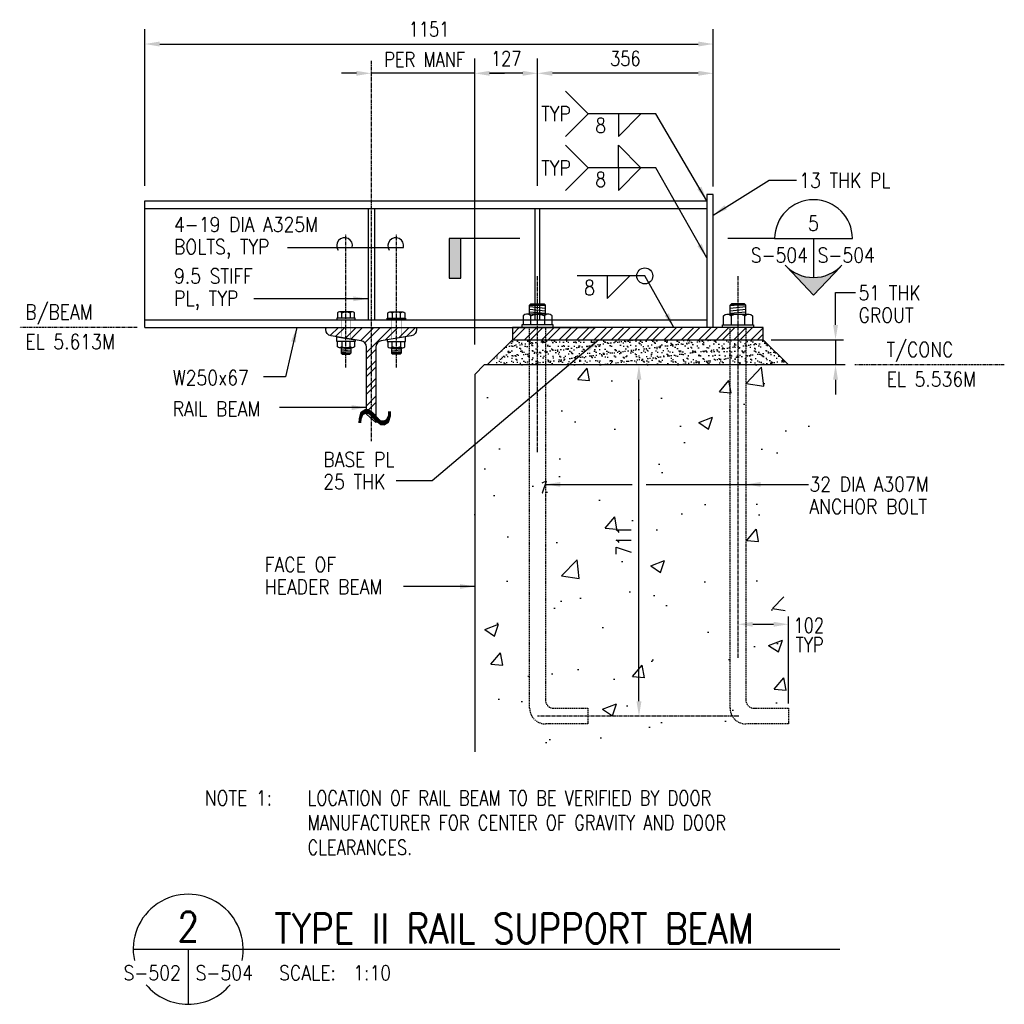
# Model space of a CAD drawing. Header units: millimetres. Extents: x 0 to 8375, y 0 to 3703.
# Tile 2 of 3: x 1896 to 3890, y 1522 to 3516. Entities that reach past the tile are written whole.
import ezdxf
from ezdxf.enums import TextEntityAlignment as Align

# ---------------------------------------------------------------- set-up
doc = ezdxf.new("R2010")
doc.units = ezdxf.units.MM
for name, pattern in [('CENTER2', [1.125, 0.75, -0.125, 0.125, -0.125]), ('HIDDEN', [0.375, 0.25, -0.125]), ('HIDDEN2', [0.1875, 0.125, -0.0625]), ('PHANTOM2', [1.25, 0.625, -0.125, 0.125, -0.125, 0.125, -0.125])]:
    doc.linetypes.add(name, pattern=pattern)
for name, color, linetype in [('S-ANNO-CNTR', 1, 'CENTER2'), ('S-ANNO-DIMS', 2, 'Continuous'), ('S-ANNO-PATT', 1, 'Continuous'), ('S-ANNO-SYMB', 4, 'Continuous'), ('S-ANNO-SYMB_5', 2, 'Continuous'), ('S-ANNO-TEXT', 3, 'Continuous'), ('S-ANNO-TEXT_14', 14, 'Continuous'), ('S-DETL-CONC', 4, 'Continuous'), ('S-DETL-MBND', 1, 'Continuous'), ('S-DETL-MBND-HIDE', 1, 'HIDDEN2'), ('S-DETL-MBND2', 2, 'Continuous'), ('S-DETL-PATT', 1, 'Continuous'), ('S-DETL-STLS', 3, 'Continuous'), ('S-SECT-PATT', 1, 'Continuous')]:
    doc.layers.add(name, color=color, linetype=linetype)
doc.styles.add('ROMANS', font='ROMANS.shx', dxfattribs={"width": 0.8})
doc.styles.add('Text', font='romans.shx', dxfattribs={"width": 0.8, "height": 3})
doc.dimstyles.new('NFL_1', dxfattribs={"dimscale": 0, "dimtxt": 3, "dimasz": 3.3, "dimexe": 3, "dimexo": 3, "dimgap": 1.5, "dimtad": 1, "dimdec": 0, "dimzin": 3, "dimdsep": 46, "dimtxsty": 'Text', "dimblk2": 'ARCHTICK', "dimcen": 3, "dimdle": 3, "dimclrd": 1, "dimclre": 1, "dimclrt": 2, "dimadec": 0, "dimazin": 0, "dimtfac": 0.75, "dimtdec": 0, "dimtmove": 2, "dimatfit": 3, "dimfxl": 0.125, "dimtfillclr": 1, "dimfrac": 2, "dimtolj": 1, "dimtzin": 0, "dimarcsym": 1})
doc.dimstyles.get("Standard").update_dxf_attribs({"dimtxt": 0.125, "dimasz": 0.125, "dimexe": 0.18, "dimexo": 0.0625, "dimgap": 0.125, "dimtad": 0, "dimtih": 1, "dimtoh": 1, "dimdec": 4, "dimzin": 0, "dimdsep": 46, "dimtxsty": 'Text', "dimcen": 0.125, "dimclrt": 2, "dimadec": 0, "dimazin": 0, "dimtfac": 1, "dimtdec": 4, "dimtofl": 0, "dimtmove": 0, "dimatfit": 3, "dimfxl": 0.18, "dimtolj": 1, "dimtzin": 0, "dimarcsym": 0})

# ---------------------------------------------------------------- blocks, each defined once
blk = doc.blocks.new('FLAG')
at = {"layer": 'S-ANNO-PATT'}
blk.add_hatch(color=256, dxfattribs=at).paths.add_polyline_path([(-11.91, 8.03), (-14.29, 8.03), (-14.29, 0), (-11.91, 0)])
at = {"layer": 'S-ANNO-SYMB'}
blk.add_lwpolyline([(0, 0), (-14.29, 0), (-14.29, 8.03), (-11.91, 8.03), (-11.91, 0)], dxfattribs=at)
blk = doc.blocks.new('*D55')
at = {"layer": 'Defpoints', "color": 0, "transparency": 16777216}
for p in [(2945, 3407.6), (3300.6, 3162.2), (2945, 3149.5)]:
    blk.add_point(p, dxfattribs=at)
at = {"layer": 'S-ANNO-TEXT', "color": 1, "lineweight": -2, "transparency": 16777216}
for p, q in [((2945, 3179.5), (2945, 3437.6)), ((3300.6, 3192.2), (3300.6, 3437.6)), ((3270.6, 3407.6), (2975, 3407.6))]:
    blk.add_line(p, q, dxfattribs=at)
at = {"layer": 'S-ANNO-TEXT', "color": 1, "transparency": 16777216}
for points in [[(2975, 3412.6), (2975, 3402.6), (2945, 3407.6)], [(3270.6, 3412.6), (3270.6, 3402.6), (3300.6, 3407.6)]]:
    blk.add_solid(points, dxfattribs=at)
at = {"layer": 'S-ANNO-TEXT', "color": 2, "transparency": 16777216, "insert": (3122.8, 3437.6), "char_height": 30, "attachment_point": 5, "style": 'Text'}
blk.add_mtext('\\A1;356', dxfattribs=at)
blk = doc.blocks.new('_ArchTick')
at = {"color": 0, "linetype": 'ByBlock', "const_width": 0.15}
blk.add_lwpolyline([(-0.5, -0.5), (0.5, 0.5)], dxfattribs=at)
blk = doc.blocks.new('*D56')
at = {"layer": 'Defpoints', "color": 0, "transparency": 16777216}
for p in [(2818, 3407.6), (2945, 3149.5), (2818, 2828.6)]:
    blk.add_point(p, dxfattribs=at)
at = {"layer": 'S-ANNO-TEXT', "color": 1, "lineweight": -2, "transparency": 16777216}
for p, q in [((2818, 2858.6), (2818, 3437.6)), ((2945, 3179.5), (2945, 3437.6)), ((2915, 3407.6), (2848, 3407.6))]:
    blk.add_line(p, q, dxfattribs=at)
at = {"layer": 'S-ANNO-TEXT', "color": 1, "transparency": 16777216}
for points in [[(2848, 3412.6), (2848, 3402.6), (2818, 3407.6)], [(2915, 3412.6), (2915, 3402.6), (2945, 3407.6)]]:
    blk.add_solid(points, dxfattribs=at)
at = {"layer": 'S-ANNO-TEXT', "color": 2, "transparency": 16777216, "insert": (2881.5, 3437.6), "char_height": 30, "attachment_point": 5, "style": 'Text'}
blk.add_mtext('\\A1;127', dxfattribs=at)
blk = doc.blocks.new('*D54')
at = {"layer": 'Defpoints', "color": 0, "transparency": 16777216}
for p in [(2608, 3416.7), (2608, 3407.6), (2818, 2909.7)]:
    blk.add_point(p, dxfattribs=at)
at = {"layer": 'S-ANNO-TEXT', "color": 1, "lineweight": -2, "transparency": 16777216}
for p, q in [((2818, 2939.7), (2818, 3437.6)), ((2578, 3407.6), (2548, 3407.6)), ((2818, 3407.6), (2608, 3407.6)), ((2848, 3407.6), (2878, 3407.6)), ((2608, 3386.7), (2608, 3377.6))]:
    blk.add_line(p, q, dxfattribs=at)
at = {"layer": 'S-ANNO-TEXT', "color": 1, "transparency": 16777216}
for points in [[(2578, 3412.6), (2578, 3402.6), (2608, 3407.6)], [(2848, 3412.6), (2848, 3402.6), (2818, 3407.6)]]:
    blk.add_solid(points, dxfattribs=at)
at = {"layer": 'S-ANNO-TEXT', "color": 2, "transparency": 16777216, "insert": (2716.2, 3435.6), "char_height": 30, "attachment_point": 5, "style": 'Text'}
blk.add_mtext('\\A1;PER MANF', dxfattribs=at)
blk = doc.blocks.new('*D53')
at = {"layer": 'Defpoints', "color": 0, "transparency": 16777216}
for p in [(3300.6, 3466.9), (3300.6, 3162.2), (2149.6, 3149.5)]:
    blk.add_point(p, dxfattribs=at)
at = {"layer": 'S-ANNO-TEXT', "color": 1, "lineweight": -2, "transparency": 16777216}
for p, q in [((2149.6, 3179.5), (2149.6, 3496.9)), ((3300.6, 3192.2), (3300.6, 3496.9)), ((2179.6, 3466.9), (3270.6, 3466.9))]:
    blk.add_line(p, q, dxfattribs=at)
at = {"layer": 'S-ANNO-TEXT', "color": 1, "transparency": 16777216}
for points in [[(2179.6, 3471.9), (2179.6, 3461.9), (2149.6, 3466.9)], [(3270.6, 3471.9), (3270.6, 3461.9), (3300.6, 3466.9)]]:
    blk.add_solid(points, dxfattribs=at)
at = {"layer": 'S-ANNO-TEXT', "color": 2, "transparency": 16777216, "insert": (2725.1, 3496.9), "char_height": 30, "attachment_point": 5, "style": 'Text'}
blk.add_mtext('\\A1;1151', dxfattribs=at)

msp = doc.modelspace()

# ---------------------------------------------------------------- hatches: boundary and pattern name
at = {"layer": 'S-ANNO-PATT'}
msp.add_hatch(color=256, dxfattribs=at).paths.add_polyline_path([(3449.6, 3015.8), (3504, 2958.6), (3558.4, 3015.8, -0.400616)])
at = {"layer": 'S-DETL-PATT'}
h = msp.add_hatch(dxfattribs=at)
h.set_pattern_fill('ANSI31', color=256, scale=42.666666, angle=140, style=0)
h.set_pattern_definition([(175, (3272.3446, 2647.9815), (0.46483, 5.31304), [])])
h.paths.add_polyline_path([(2961, 2919.6), (2945, 2919.6), (2945, 2938.3), (2961, 2938.3)])
h.paths.add_polyline_path([(2945, 2919.6), (2929, 2919.6), (2929, 2938.3), (2945, 2938.3)])
h = msp.add_hatch(dxfattribs=at)
h.set_pattern_fill('ANSI31', color=256, scale=42.666666, angle=140, style=0)
h.set_pattern_definition([(5, (3023.67, 2647.9815), (-0.46483, 5.31304), [])])
h.paths.add_polyline_path([(3335, 2919.6), (3351, 2919.6), (3351, 2938.3), (3335, 2938.3)])
h.paths.add_polyline_path([(3351, 2919.6), (3367, 2919.6), (3367, 2938.3), (3351, 2938.3)])
h = msp.add_hatch(dxfattribs=at)
h.set_pattern_fill('STEEL', color=256, scale=200, style=0)
h.set_pattern_definition([(45, (-26425.114, -15068.25), (-17.67767, 17.67767), []), (45, (-26425.114, -15055.75), (-17.67767, 17.67767), [])])
h.paths.add_polyline_path([(3402, 2867.9), (3402, 2892.9), (3360.5, 2892.9), (3360.5, 2867.9)])
h.paths.add_polyline_path([(3360.5, 2892.9), (3351, 2892.9), (3351, 2867.9), (3360.5, 2867.9)])
h.paths.add_polyline_path([(3351, 2892.9), (3341.5, 2892.9), (3341.5, 2867.9), (3351, 2867.9)])
h.paths.add_polyline_path([(3341.5, 2867.9), (3341.5, 2892.9), (3332.2, 2892.9), (2961, 2892.9), (2961, 2867.9)])
h.paths.add_polyline_path([(2945, 2867.9), (2961, 2867.9), (2961, 2892.9), (2945, 2892.9)])
h.paths.add_polyline_path([(2945, 2892.9), (2929, 2892.9), (2929, 2867.9), (2945, 2867.9)])
h.paths.add_polyline_path([(2929, 2892.9), (2913.4, 2892.9), (2894, 2892.9), (2894, 2867.9), (2929, 2867.9)])
h = msp.add_hatch(dxfattribs=at)
h.set_pattern_fill('AR-SAND', color=256, scale=8, style=0)
h.set_pattern_definition([(37.5, (-26425.114, -15068.249), (-0.503947, 15.41459), [0, -12.16, 0, -13.6, 0, -13]), (7.5, (-26425.114, -15068.25), (14.158214, 22.577169), [0, -6.56, 0, -10.96, 0, -4.2]), (327.5, (-26434.954, -15068.249), (24.913135, 0.0452724), [0, -4, 0, -14.4, 0, -18.8]), (317.5, (-26434.954, -15068.25), (24.049013, 7.021405), [0, -2, 0, -9.44, 0, -10.8])])
h.paths.add_polyline_path([(3453, 2816.9), (3402, 2867.9), (3360.5, 2867.9), (3360.5, 2816.9)])
h.paths.add_polyline_path([(3360.5, 2867.9), (3351, 2867.9), (3351, 2816.9), (3360.5, 2816.9)])
h.paths.add_polyline_path([(3351, 2867.9), (3341.5, 2867.9), (3341.5, 2816.9), (3351, 2816.9)])
h.paths.add_polyline_path([(3341.5, 2816.9), (3341.5, 2867.9), (2961, 2867.9), (2961, 2816.9)])
h.paths.add_polyline_path([(2945, 2816.9), (2961, 2816.9), (2961, 2867.9), (2945, 2867.9)])
h.paths.add_polyline_path([(2945, 2867.9), (2929, 2867.9), (2929, 2816.9), (2945, 2816.9)])
h.paths.add_polyline_path([(2929, 2867.9), (2894, 2867.9), (2843, 2816.9), (2929, 2816.9)])
h = msp.add_hatch(dxfattribs=at)
h.set_pattern_fill('ANSI31', color=256, scale=25.4, angle=140, style=0)
h.set_pattern_definition([(185, (2751.8752, 3013.5174), (0.27672, -3.16292), [])])
h.paths.add_polyline_path([(2566.5, 2851.8), (2557, 2851.8), (2557, 2840.7), (2566.5, 2840.7)])
h.paths.add_polyline_path([(2557, 2851.8), (2547.5, 2851.8), (2547.5, 2840.7), (2557, 2840.7)])
h = msp.add_hatch(dxfattribs=at)
h.set_pattern_fill('ANSI31', color=256, scale=25.4, angle=140, style=0)
h.set_pattern_definition([(355, (2464.1394, 3013.5174), (-0.27672, -3.16292), [])])
h.paths.add_polyline_path([(2649.5, 2851.8), (2659, 2851.8), (2659, 2840.7), (2649.5, 2840.7)])
h.paths.add_polyline_path([(2659, 2851.8), (2668.5, 2851.8), (2668.5, 2840.7), (2659, 2840.7)])
h = msp.add_hatch(dxfattribs=at)
h.set_pattern_fill('AR-CONC', color=256, scale=40, style=0)
h.set_pattern_definition([(50, (-26425.11, -15061.5), (286.904, -25.1009), [30, -330]), (355, (-26425.1, -15061.5), (-55.5005, 300.8769), [24, -264]), (100.4514, (-26401.2, -15063.6), (231.4038, 275.7758), [25.496, -280.4568]), (46.1842, (-26425.1, -14981.5), (426.8964, -66.2076), [45, -495]), (96.6356, (-26389.54, -14987), (373.865, 389.647), [38.244, -420.685]), (351.1842, (-26425.1, -14981.5), (373.865, 389.6474), [36, -396]), (21, (-26385.11, -15001.5), (238.7628, -161.0476), [30, -330]), (326, (-26385.1, -15001.5), (97.3261, 290.06), [24, -264]), (71.4514, (-26365.22, -15014.92), (336.089, 129.0122), [25.496, -280.4568]), (37.5, (-26425.11, -15061.5), (4.86394, 133.15754), [0, -260.8, 0, -268, 0, -265]), (7.5, (-26425.11, -15061.5), (105.2278, 157.7647), [0, -152.8, 0, -254.8, 0, -101]), (327.5, (-26514.31, -15061.5), (213.52897, -9.02195), [0, -100, 0, -312, 0, -414]), (317.5, (-26554.31, -15061.5), (233.2745, 40.042), [0, -130, 0, -207.2, 0, -294])])
h.paths.add_polyline_path([(3360.5, 2124.9, 0.414214), (3370, 2115.4), (3453, 2115.4), (3453, 2096.4), (3360.5, 2096.4, -0.267949), (3344, 2105.9), (3047, 2105.9), (3047, 2096.4), (2954.5, 2096.4, -0.414214), (2935.5, 2115.4), (2935.5, 2816.9), (2837, 2816.9), (2818, 2797.9), (2818, 2082.2), (2852.2, 2080.6), (2879.3, 2076.2), (2901.5, 2069.6), (2921.4, 2061.6), (2941.4, 2052.6), (2963.9, 2043.5), (2991.4, 2034.7), (3026.4, 2027.1), (3070.4, 2021.1), (3121.8, 2017.1), (3178.1, 2015.2), (3236.9, 2015.8), (3295.7, 2019.1), (3352, 2025.2), (3403.4, 2034.5), (3447.4, 2047.2), (3482.1, 2063.3), (3507.9, 2082.1), (3525.9, 2102.6), (3537.1, 2124.1), (3542.5, 2145.6), (3543.2, 2166.2), (3540, 2185), (3534.1, 2201.1), (3526.3, 2213.9), (3517.3, 2223.9), (3507.4, 2232), (3497, 2239), (3486.6, 2245.8), (3476.7, 2253.2), (3467.7, 2262.1), (3459.9, 2273.2), (3453, 2289.2), (3453, 2290.3), (3449.2, 2304.2), (3445.9, 2323.4), (3443.7, 2344.5), (3442.4, 2367), (3441.7, 2390.6), (3441.4, 2414.9), (3441.4, 2439.4), (3441.4, 2463.7), (3441.8, 2487.5), (3442.8, 2510.5), (3444.8, 2532.1), (3448.1, 2552.2), (3452.9, 2570.4), (3459.7, 2586.3), (3468.8, 2599.6), (3480.2, 2610.5), (3493.2, 2621.6), (3506.8, 2635.9), (3520.1, 2656.6), (3532.1, 2686.8), (3541.9, 2729.6), (3548.5, 2788.2), (3549.4, 2816.9), (3360.5, 2816.9)])
h.paths.add_polyline_path([(3341.5, 2816.9), (2954.5, 2816.9), (2954.5, 2124.9, 0.414214), (2964, 2115.4), (3047, 2115.4), (3047, 2105.9), (3344, 2105.9, -0.131652), (3341.5, 2115.4)], flags=17)
h.paths.add_polyline_path([(3363.5, 2284.1), (3440.5, 2284.1), (3440.5, 2239.1), (3363.5, 2239.1)], flags=24)
h.paths.add_polyline_path([(3363.5, 2345.2), (3440.5, 2345.2), (3440.5, 2300.2), (3363.5, 2300.2)], flags=24)
h.paths.add_polyline_path([(3097, 2424.8), (3097, 2498.1), (3142, 2498.1), (3142, 2424.8)], flags=24)
at = {"layer": 'S-SECT-PATT'}
h = msp.add_hatch(dxfattribs=at)
h.set_pattern_fill('STEEL', color=256, scale=203, style=0)
h.set_pattern_definition([(45, (-24808.87, -15068.25), (-17.942835, 17.942835), []), (45, (-24808.87, -15055.562), (-17.942835, 17.942835), [])])
h.paths.add_polyline_path([(2659, 2892.9), (2659, 2871), (2689.1, 2876, 0.366629), (2700, 2888.8), (2700, 2892.9)])
h.paths.add_polyline_path([(2608, 2892.9), (2608, 2708.7), (2617.5, 2700.2), (2617.5, 2853.1, -0.366629), (2628.4, 2865.9), (2659, 2871), (2659, 2892.9)])
h.paths.add_polyline_path([(2608, 2892.9), (2557, 2892.9), (2557, 2871), (2587.6, 2865.9, -0.366629), (2598.5, 2853.1), (2598.5, 2717.2), (2608, 2708.7)])
h.paths.add_polyline_path([(2516, 2892.9), (2516, 2888.8, 0.366629), (2526.9, 2876), (2557, 2871), (2557, 2892.9)])

# ---------------------------------------------------------------- linework, layer by layer
at = {"layer": 'Defpoints'}
msp.add_line((2598.5, 2717.2), (2617.5, 2700.2), dxfattribs=at)
at = {"layer": 'S-ANNO-CNTR', "color": 1, "ltscale": 10}
for p, q in [((2608, 3432.6), (2608, 2662.6)), ((2557, 2811.6), (2557, 3081.7)), ((2659, 2811.6), (2659, 3081.7)), ((2945, 2640.6), (2945, 2997.5)), ((3351, 2224), (3351, 2997.5)), ((3352.4, 2105.9), (2945.1, 2105.9))]:
    msp.add_line(p, q, dxfattribs=at)
at = {"layer": 'S-ANNO-DIMS', "color": 2}
for p, q in [((3300.6, 3178.1), (3300.6, 3432.6)), ((3417.9, 2867.9), (3564.5, 2867.9)), ((3548.6, 2867.9), (3548.6, 2816.9)), ((3150.4, 2135.9), (3150.4, 2786.9)), ((3548.6, 2786.9), (3548.6, 2756.9)), ((3165.2, 2575.1), (3492.9, 2575.1)), ((3453, 2131.3), (3453, 2307.7)), ((3381, 2291.8), (3423, 2291.8))]:
    msp.add_line(p, q, dxfattribs=at)
at = {"layer": 'S-ANNO-DIMS', "linetype": 'PHANTOM2', "ltscale": 10}
for p, q in [((2134.1, 2892.9), (1896.1, 2892.9)), ((3890.4, 2816.9), (3587.9, 2816.9))]:
    msp.add_line(p, q, dxfattribs=at)
at = {"layer": 'S-ANNO-DIMS'}
for points in [[(3001.8, 3279.9), (3047.6, 3325.8), (3001.8, 3371.6)], [(3108.7, 3325.8), (3108.7, 3279.9), (3154.5, 3325.8)], [(3001.8, 3170.2), (3047.6, 3216), (3001.8, 3261.9)], [(3108.7, 3216), (3108.7, 3261.9), (3154.5, 3216)], [(3108.7, 3216), (3108.7, 3170.2), (3154.5, 3216)], [(3086.1, 2997.3), (3086.1, 2951.4), (3131.9, 2997.3)]]:
    msp.add_lwpolyline(points, dxfattribs=at)
msp.add_lwpolyline([(2438.6, 3054.9), (2673.2, 3054.9, 1.5522), (2644.6, 3049.4)], format="xyb", dxfattribs=at)
at = {"layer": 'S-ANNO-DIMS', "color": 2}
msp.add_lwpolyline([(3548.6, 2897.9), (3548.6, 2963.6), (3588.9, 2963.6)], dxfattribs=at)
at = {"layer": 'S-ANNO-DIMS'}
msp.add_circle((3162.2, 2997.3), 16.2, dxfattribs=at)
msp.add_arc((2554.1, 3058.6), 16, 346.5795, 215.4134, dxfattribs=at)
at = {"layer": 'S-ANNO-DIMS', "color": 2}
for points in [[(3543.6, 2897.9), (3553.6, 2897.9), (3548.6, 2867.9)], [(3145.4, 2786.9), (3155.4, 2786.9), (3150.4, 2816.9)], [(3543.6, 2786.9), (3553.6, 2786.9), (3548.6, 2816.9)], [(3381, 2296.8), (3381, 2286.8), (3351, 2291.8)], [(3423, 2296.8), (3423, 2286.8), (3453, 2291.8)], [(3145.4, 2135.9), (3155.4, 2135.9), (3150.4, 2105.9)]]:
    msp.add_solid(points, dxfattribs=at)
at = {"layer": 'S-ANNO-SYMB'}
for p, q in [((3425.2, 3072.8), (3330.6, 3072.8)), ((3425.2, 3072.8), (3582.8, 3072.8)), ((3504, 3072.8), (3504, 2994)), ((3449.6, 3015.8), (3504, 2958.6)), ((3558.4, 3015.8), (3504, 2958.6))]:
    msp.add_line(p, q, dxfattribs=at)
for start, end in [(0, 180), (223.2227, 316.7773)]:
    msp.add_arc((3504, 3072.8), 78.8, start, end, dxfattribs=at)
at = {"layer": 'S-ANNO-SYMB_5'}
for p, q in [((2126, 1633.6), (2411.9, 1633.6)), ((2237.4, 1633.6), (2237.4, 1522.2)), ((2411.9, 1633.6), (3557.1, 1633.6))]:
    msp.add_line(p, q, dxfattribs=at)
for start, end in [(348.1652, 191.8348), (220.0956, 319.9044)]:
    msp.add_arc((2237.4, 1633.6), 111.4, start, end, dxfattribs=at)
at = {"layer": 'S-DETL-CONC'}
for p, q in [((2818, 2797.9), (2837, 2816.9)), ((3568.2, 2816.9), (2837, 2816.9)), ((2818, 2797.9), (2818, 2033.6))]:
    msp.add_line(p, q, dxfattribs=at)
at = {"layer": 'S-DETL-MBND'}
for p, q in [((2931.7, 2940.9), (2929, 2938.3)), ((2929, 2919.6), (2929, 2938.3)), ((2929, 2938.3), (2961, 2938.3)), ((2931.7, 2940.9), (2958.3, 2940.9)), ((2958.3, 2940.9), (2961, 2938.3)), ((2961, 2919.6), (2961, 2938.3)), ((3337.7, 2940.9), (3335, 2938.3)), ((3335, 2919.6), (3335, 2938.3)), ((3367, 2938.3), (3335, 2938.3)), ((3364.3, 2940.9), (3337.7, 2940.9)), ((3364.3, 2940.9), (3367, 2938.3)), ((3367, 2919.6), (3367, 2938.3)), ((2570.4, 2924.5), (2543.6, 2924.5)), ((2645.6, 2924.5), (2672.4, 2924.5)), ((2967.6, 2919.6), (2922.5, 2919.6)), ((3328.5, 2919.6), (3373.6, 2919.6)), ((2570.4, 2851.8), (2543.6, 2851.8)), ((2547.5, 2851.8), (2547.5, 2840.7)), ((2549.1, 2839.1), (2547.5, 2840.7)), ((2547.5, 2840.7), (2566.5, 2840.7)), ((2549.1, 2839.1), (2564.9, 2839.1)), ((2564.9, 2839.1), (2566.5, 2840.7)), ((2566.5, 2851.8), (2566.5, 2840.7)), ((2645.6, 2851.8), (2672.4, 2851.8)), ((2649.5, 2851.8), (2649.5, 2840.7)), ((2651.1, 2839.1), (2649.5, 2840.7)), ((2668.5, 2840.7), (2649.5, 2840.7)), ((2666.9, 2839.1), (2651.1, 2839.1)), ((2666.9, 2839.1), (2668.5, 2840.7)), ((2668.5, 2851.8), (2668.5, 2840.7))]:
    msp.add_line(p, q, dxfattribs=at)
for points in [[(2538.2, 2908.6), (2575.8, 2908.6), (2575.8, 2911.8), (2538.2, 2911.8)], [(2677.8, 2908.6), (2640.2, 2908.6), (2640.2, 2911.8), (2677.8, 2911.8)], [(2913.4, 2892.9), (2976.6, 2892.9), (2976.6, 2898.3), (2913.4, 2898.3)], [(3382.6, 2892.9), (3319.4, 2892.9), (3319.4, 2898.3), (3382.6, 2898.3)], [(2538.2, 2874), (2575.8, 2867.7), (2575.8, 2864.5), (2538.2, 2864.5)], [(2677.8, 2874), (2640.2, 2867.7), (2640.2, 2864.5), (2677.8, 2864.5)]]:
    msp.add_lwpolyline(points, close=True, dxfattribs=at)
for points in [[(2548.7, 2911.8), (2548.7, 2922.7), (2548.7, 2922.7, 0.404496), (2539.5, 2922.7), (2539.5, 2911.8)], [(2548.7, 2922.7, -0.222704), (2565.3, 2922.7)], [(2574.5, 2911.8), (2574.5, 2922.7, 0.400784), (2565.3, 2922.7), (2565.3, 2911.8)], [(2641.5, 2911.8), (2641.5, 2922.7, -0.400784), (2650.7, 2922.7), (2650.7, 2911.8)], [(2667.3, 2922.7, 0.222704), (2650.7, 2922.7)], [(2667.3, 2911.8), (2667.3, 2922.7), (2667.3, 2922.7, -0.404496), (2676.5, 2922.7), (2676.5, 2911.8)], [(2931.1, 2898.3), (2931.1, 2916.5), (2931.1, 2916.5, 0.404496), (2915.7, 2916.5), (2915.7, 2898.3)], [(2931.1, 2916.5, -0.222704), (2958.9, 2916.5)], [(2974.3, 2898.3), (2974.3, 2916.5, 0.400784), (2958.9, 2916.5), (2958.9, 2898.3)], [(3321.7, 2898.3), (3321.7, 2916.5, -0.400784), (3337.1, 2916.5), (3337.1, 2898.3)], [(3364.9, 2916.5, 0.222704), (3337.1, 2916.5)], [(3364.9, 2898.3), (3364.9, 2916.5), (3364.9, 2916.5, -0.404496), (3380.3, 2916.5), (3380.3, 2898.3)], [(2548.7, 2864.5), (2548.7, 2853.7), (2548.7, 2853.7, -0.404496), (2539.5, 2853.7), (2539.5, 2864.5)], [(2548.7, 2853.7, 0.222704), (2565.3, 2853.7)], [(2574.5, 2864.5), (2574.5, 2853.7, -0.400784), (2565.3, 2853.7), (2565.3, 2864.5)], [(2641.5, 2864.5), (2641.5, 2853.7, 0.400784), (2650.7, 2853.7), (2650.7, 2864.5)], [(2667.3, 2853.7, -0.222704), (2650.7, 2853.7)], [(2667.3, 2864.5), (2667.3, 2853.7), (2667.3, 2853.7, 0.404496), (2676.5, 2853.7), (2676.5, 2864.5)]]:
    msp.add_lwpolyline(points, format="xyb", dxfattribs=at)
at = {"layer": 'S-DETL-MBND-HIDE'}
for p, q in [((2547.5, 2908.6), (2547.5, 2872.4)), ((2566.5, 2908.6), (2566.5, 2869.2)), ((2649.5, 2908.6), (2649.5, 2869.2)), ((2668.5, 2908.6), (2668.5, 2872.4))]:
    msp.add_line(p, q, dxfattribs=at)
at = {"layer": 'S-DETL-MBND-HIDE', "linetype": 'HIDDEN', "ltscale": 10}
for points in [[(2961, 2892.9), (2961, 2137.9, 0.414214), (2977, 2121.9), (3047, 2121.9), (3047, 2090), (2960.9, 2090, -0.414214), (2929, 2121.9), (2929, 2892.9)], [(3367, 2892.9), (3367, 2137.9, 0.414214), (3383, 2121.9), (3453, 2121.9), (3453, 2090), (3366.9, 2090, -0.414214), (3335, 2121.9), (3335, 2892.9)]]:
    msp.add_lwpolyline(points, format="xyb", dxfattribs=at)
at = {"layer": 'S-DETL-MBND2', "color": 2}
for p, q in [((2843, 2816.9), (2894, 2867.9)), ((3453, 2816.9), (3402, 2867.9))]:
    msp.add_line(p, q, dxfattribs=at)
at = {"layer": 'S-DETL-STLS', "color": 3}
for p, q in [((3300.6, 3162.2), (3287.9, 3162.2)), ((3287.9, 3162.2), (3287.9, 2892.9)), ((3300.6, 2892.9), (3300.6, 3162.2)), ((2149.6, 2892.9), (2149.6, 3149.5)), ((2149.6, 3149.5), (3287.9, 3149.5)), ((2149.6, 3133.9), (3287.9, 3133.9)), ((2601.7, 3133.9), (2601.7, 2908.6)), ((2614.4, 3133.9), (2614.4, 2908.6)), ((2940.3, 2908.6), (2940.3, 3133.9)), ((2949.8, 2908.6), (2949.8, 3133.9)), ((2149.6, 2908.6), (3287.9, 2908.6)), ((2149.6, 2892.9), (3062.5, 2892.9))]:
    msp.add_line(p, q, dxfattribs=at)
at = {"layer": 'S-DETL-STLS'}
msp.add_lwpolyline([(2598.5, 2717.2), (2598.5, 2853.1, 0.366629), (2587.6, 2865.9), (2526.9, 2876, -0.366629), (2516, 2888.8), (2516, 2892.9), (2700, 2892.9), (2700, 2888.8, -0.366629), (2689.1, 2876), (2628.4, 2865.9, 0.366629), (2617.5, 2853.1), (2617.5, 2700.2)], format="xyb", dxfattribs=at)
at = {"layer": 'S-DETL-STLS', "color": 3}
msp.add_lwpolyline([(3402, 2867.9), (3402, 2892.9), (2894, 2892.9), (2894, 2867.9), (3402, 2867.9)], close=True, dxfattribs=at)

# ---------------------------------------------------------------- block references
at = {"layer": 'S-ANNO-DIMS', "xscale": -10, "yscale": 10, "zscale": 10, "rotation": 180}
msp.add_blockref('FLAG', (2908.9, 3072.8), dxfattribs=at)

# ---------------------------------------------------------------- texts
at = {"layer": 'S-ANNO-DIMS', "color": 3, "insert": (3119.5, 2461.4), "char_height": 30, "attachment_point": 5, "rotation": 90, "style": 'ROMANS'}
msp.add_mtext('\\A1;711', dxfattribs=at)
at = {"layer": 'S-ANNO-DIMS', "color": 3, "char_height": 30, "attachment_point": 5, "style": 'ROMANS'}
for s, insert in [('\\A1;102', (3494.3, 2289.6)), ('TYP', (3496, 2250.4))]:
    msp.add_mtext(s, dxfattribs=dict(at, insert=insert))
at = {"layer": 'S-ANNO-TEXT', "style": 'ROMANS', "width": 0.85}
for s, height, p in [('TYP', 30, (2952.3, 3310.7)), ('8', 30, (3062, 3287)), ('TYP', 30, (2952.3, 3200.9)), ('8', 30, (3062, 3177.3)), ('13 THK PL', 30, (3475.1, 3175.7)), ('4-19 DIA A325M', 30, (2208.6, 3086.4)), ('BOLTS, TYP', 30, (2208.6, 3041.4)), ('S-504', 30, (3512.2, 3024.4)), ('9.5 STIFF', 30, (2208.7, 2982)), ('8', 30, (3039.4, 2958.5)), ('51 THK', 30, (3595.1, 2947.9)), ('PL, TYP', 30, (2208.7, 2937)), ('B/BEAM', 30, (1907.4, 2909.2)), ('GROUT', 30, (3595.1, 2902.9)), ('EL 5.613M', 30, (1907.4, 2849.1)), ('T/CONC', 30, (3651.8, 2833.2)), ('W250x67', 30, (2206.1, 2776.1)), ('EL 5.536M', 30, (3651.8, 2773.1)), ('RAIL BEAM', 30, (2206.1, 2713)), ('BASE PL', 30, (2511, 2610.5)), ('25 THK', 30, (2511, 2565.5)), ('32 DIA A307M', 30, (3495.7, 2560.4)), ('ANCHOR BOLT', 30, (3495.7, 2515.4)), ('FACE OF', 30, (2392.5, 2397.8)), ('HEADER BEAM', 30, (2392.5, 2352.8)), ('NOTE 1:', 30, (2270.7, 1925)), ('S-504', 30.08, (2252.3, 1570.9)), ('SCALE:  1:10', 30.079, (2421.5, 1570.9))]:
    msp.add_text(s, height=height, dxfattribs=at).set_placement(p)
msp.add_text('5', height=30, dxfattribs=at).set_placement((3503.8, 3088.8), align=Align.CENTER)
for s, height, p in [('S-504', 30, (3492.7, 3024.4)), ('S-502', 30.08, (2222.5, 1570.9))]:
    msp.add_text(s, height=height, dxfattribs=at).set_placement(p, align=Align.RIGHT)
at = {"layer": 'S-ANNO-TEXT', "insert": (2479.2, 1955), "char_height": 30, "width": 1016.481, "attachment_point": 1, "style": 'ROMANS'}
msp.add_mtext('LOCATION OF RAIL BEAM TO BE VERIFIED BY DOOR MANUFACTURER FOR CENTER OF GRAVITY AND DOOR CLEARANCES.', dxfattribs=at)
at = {"layer": 'S-ANNO-TEXT_14', "style": 'ROMANS', "width": 0.85}
msp.add_text('2', height=60.2, dxfattribs=at).set_placement((2237.4, 1649.5), align=Align.CENTER)
msp.add_text('TYPE II RAIL SUPPORT BEAM', height=60.158, dxfattribs=at).set_placement((2411.9, 1645.6))
at = {"layer": 'S-DETL-STLS', "style": 'ROMANS', "width": 0.85}
msp.add_text('~', height=90, rotation=177.3984, dxfattribs=at).set_placement((2656.2, 2747.8))

# ---------------------------------------------------------------- dimensions: what is measured, and where the dimension line sits
at = {"layer": 'S-ANNO-TEXT'}
for base, p1, p2, picture, middle in [((3300.6, 3466.9), (2149.6, 3149.5), (3300.6, 3162.2), '*D53', (2725.1, 3496.9)), ((2818, 3407.6), (2945, 3149.5), (2818, 2828.6), '*D56', (2881.5, 3437.6)), ((2945, 3407.6), (3300.6, 3162.2), (2945, 3149.5), '*D55', (3122.8, 3437.6))]:
    dim = msp.add_linear_dim(base=base, p1=p1, p2=p2, dimstyle='NFL_1', override={"dimasz": 3}, dxfattribs=at)
    dim.commit()
    dim.dimension.update_dxf_attribs({"geometry": picture, "text_midpoint": middle})
dim = msp.add_linear_dim(base=(2608, 3407.6), p1=(2818, 2909.7), p2=(2608, 3416.7), text='PER MANF', dimstyle='NFL_1', override={"dimasz": 3}, dxfattribs=at)
dim.commit()
dim.dimension.update_dxf_attribs({"geometry": '*D54', "text_midpoint": (2716.2, 3435.6), "dimtype": 160})

# ---------------------------------------------------------------- leaders
at = {"layer": 'S-ANNO-DIMS'}
for points, override in [([(3287.9, 3149.5), (3184.8, 3325.8), (3047.6, 3325.8)], {"dimscale": 10, "dimtxt": 3, "dimasz": 3, "dimgap": 1.59, "dimzin": 3, "dimclrt": 3}), ([(3287.9, 3033.9), (3184.8, 3216), (3047.6, 3216)], {"dimscale": 10, "dimtxt": 3, "dimasz": 3, "dimgap": 1.59, "dimzin": 3, "dimclrt": 3}), ([(3300.6, 3120.2), (3413.8, 3191.5), (3469.4, 3191.5)], {"dimscale": 10, "dimtxt": 3, "dimasz": 3, "dimgap": 1.59, "dimzin": 3, "dimclrt": 3}), ([(3221.3, 2892.9), (3162.2, 2997.3), (3025, 2997.3)], {"dimscale": 10, "dimtxt": 3, "dimasz": 3, "dimgap": 1.59, "dimzin": 3, "dimclrt": 3}), ([(2601.7, 2950.9), (2370.3, 2950.9)], {"dimscale": 10, "dimtxt": 3, "dimasz": 3, "dimgap": 1.59, "dimzin": 3, "dimclrt": 3}), ([(2457.3, 2892.9), (2434.4, 2793.1), (2389.7, 2793.1)], {"dimscale": 10, "dimtxt": 3, "dimasz": 3, "dimgap": 1.59, "dimzin": 3, "dimclrt": 3}), ([(3069.2, 2867.9), (2731.6, 2582), (2658.8, 2582)], {"dimscale": 10, "dimtxt": 3, "dimasz": 3, "dimgap": 1.59, "dimzin": 3, "dimclrt": 3}), ([(2598.5, 2730.7), (2422.1, 2730.7)], {"dimscale": 10, "dimtxt": 3, "dimasz": 3, "dimgap": 1.59, "dimzin": 3, "dimclrt": 3}), ([(2961, 2575.1), (3136.7, 2575.1)], {"dimscale": 10, "dimtxt": 3, "dimasz": 3, "dimgap": 1.59, "dimzin": 3, "dimclrt": 3}), ([(3367, 2575.1), (3493.7, 2575.1)], {"dimscale": 10, "dimtxt": 3, "dimasz": 3, "dimgap": 1.59, "dimzin": 3, "dimclrt": 3}), ([(2818, 2368.4), (2673.4, 2368.4)], {"dimscale": 10, "dimtxt": 3, "dimasz": 3, "dimgap": 1.59, "dimtad": 0, "dimtoh": 1, "dimzin": 3, "dimclrt": 3})]:
    msp.add_leader(points, dimstyle='Standard', override=override, dxfattribs=at)

doc.saveas('drawing.dxf')
